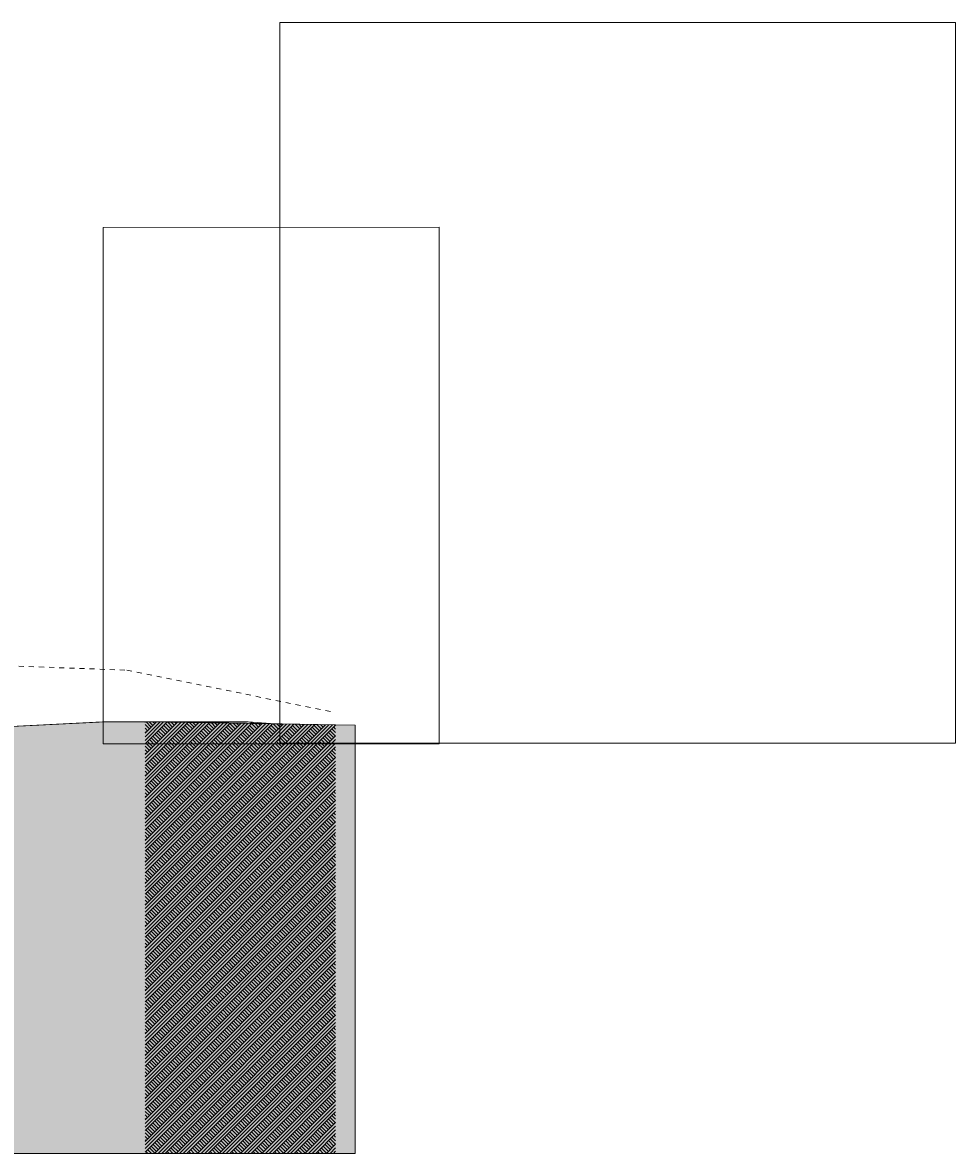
# Model space of a CAD drawing. Header units: metres. Extents: x 0 to 334, y 0 to 60.
# Tile 71 of 72: x 126 to 145, y 5 to 27. Entities that reach past the tile are written whole.
import ezdxf

# ---------------------------------------------------------------- set-up
doc = ezdxf.new("R2010")
doc.units = ezdxf.units.M
doc.header["$MEASUREMENT"] = 0
doc.header["$XCLIPFRAME"] = 0
doc.linetypes.add('Strichlinie_ eng', pattern=[0.115, 0.075, -0.04])
for name, color, linetype in [('00 Linien_Kreise_Splines', 7, 'Continuous'), ('00 Schraffuren', 7, 'Continuous'), ('60 Gelände neu', 7, 'Continuous'), ('60 Pflanzen außen', 7, 'Continuous'), ('94 Genehmigungsplanung Bemaßung', 7, 'Continuous')]:
    doc.layers.add(name, color=color, linetype=linetype)
doc.styles.add('ERSTELLTER_STIL_1', font='ARIALN.TTF')
doc.linetypes.add('Gras', pattern='A,0,[5,995_ARC_301 ERW_SC_A1_2607011.Shx,S=0.007937,R=0,X=0,Y=0.039752],-1,0', length=1)
doc.dimstyles.new('ERSTELLTER_STIL__1', dxfattribs={"dimtxt": 0.175, "dimasz": 0.095143, "dimexe": 0.18, "dimexo": 0.0625, "dimgap": 0, "dimtad": 1, "dimzin": 0, "dimdsep": 46, "dimtxsty": 'ERSTELLTER_STIL_1', "dimblk": 'ARROWHEAD_6', "dimblk1": 'ARROWHEAD_6', "dimblk2": 'ARROWHEAD_6', "dimcen": 0.09, "dimse1": 1, "dimse2": 1, "dimclrd": 7, "dimclre": 7, "dimclrt": 7, "dimazin": 0, "dimtfac": 1, "dimtdec": 4, "dimtmove": 0, "dimatfit": 3, "dimfxl": 1, "dimtolj": 1, "dimtzin": 0, "dimarcsym": 0})
picture_1 = doc.add_image_def('image1.png', size_in_pixel=(1103, 1128))
picture_2 = doc.add_image_def('image2.png', size_in_pixel=(651, 1001))
pattern_1 = [(45, (111.51342, 12.92067), (-0.106066, 0.106066), []), (45, (111.47807, 12.95602), (-0.212132, 0.212132), []), (45, (111.4427, 12.99138), (-0.212132, 0.212132), []), (135, (111.407356, 13.026735), (0.03535534, 0.03535534), [0.15, -0.15])]

# ---------------------------------------------------------------- blocks, each defined once
blk = doc.blocks.new('Laubbäume 27[1]_1', base_point=(124.884, 12.921))
at = {"layer": '60 Pflanzen außen', "color": 7, "lineweight": 9}
image = blk.add_image(picture_1, insert=(131.556, 12.921), size_in_units=(13.343, 14.233), dxfattribs=at)
image.set_boundary_path([(-0.5, -0.5), (1102.5, 1127.5)])
blk = doc.blocks.new('Laubbäume 27[2]_1', base_point=(124.754, 12.908))
at = {"layer": '60 Pflanzen außen', "color": 7, "lineweight": 9}
image = blk.add_image(picture_2, insert=(128.069, 12.909), size_in_units=(6.631, 10.201), rotation=0.0007, dxfattribs=at)
image.set_boundary_path([(-0.5, -0.5), (650.5, 1000.5)])
blk = doc.blocks.new('*D75', base_point=(111.513, 12.921))
at = {"layer": '94 Genehmigungsplanung Bemaßung', "color": 7, "linetype": 'Continuous', "lineweight": 9}
for p, q in [((102.047, 12.971), (102.147, 12.871)), ((102.191, 12.921), (102.003, 12.921)), ((102.047, 12.741), (102.147, 12.641)), ((102.097, 12.691), (102.097, 12.921)), ((102.191, 12.691), (102.003, 12.691))]:
    blk.add_line(p, q, dxfattribs=at)
blk = doc.blocks.new('ARROWHEAD_6')
at = {"color": 0, "linetype": 'Continuous', "lineweight": 0}
for p, q in [((0, 0), (-1, 0)), ((-0.5, -0.5), (0.5, 0.5))]:
    blk.add_line(p, q, dxfattribs=at)
blk = doc.blocks.new('*D76', base_point=(111.513, 12.921))
at = {"layer": '94 Genehmigungsplanung Bemaßung', "color": 7, "linetype": 'Continuous', "lineweight": 9}
for p, q in [((102.191, 15.921), (102.003, 15.921)), ((102.047, 15.971), (102.147, 15.871)), ((102.097, 12.921), (102.097, 15.921)), ((102.047, 12.971), (102.147, 12.871)), ((102.191, 12.921), (102.003, 12.921))]:
    blk.add_line(p, q, dxfattribs=at)
at = {"layer": '94 Genehmigungsplanung Bemaßung', "color": 7, "lineweight": 9, "char_height": 0.175, "attachment_point": 7, "rotation": 90, "style": 'ERSTELLTER_STIL_1'}
for s, insert in [('\\A1;{\\pql;\\fArial Narrow|b0|i0|c0|p0;\\W1.000000;3,00}', (102.062, 14.223)), ('\\A1;{\\pql;\\fArial Narrow|b0|i0|c0|p0;\\W1.000000;23}', (102.062, 12.971))]:
    blk.add_mtext(s, dxfattribs=dict(at, insert=insert))

msp = doc.modelspace()

# ---------------------------------------------------------------- hatches: boundary and pattern name
at = {"layer": '00 Schraffuren', "linetype": 'Continuous', "lineweight": 13, "true_color": 0x9f9f9f}
msp.add_hatch(color=253, dxfattribs=at).paths.add_polyline_path([(43.572, 4.821), (133.044, 4.821), (133.044, 12.226), (133.044, 13.277), (128.895, 13.341), (128.116, 13.341), (124.8, 13.18), (122.557, 13.117), (120.696, 12.975), (119.042, 12.921), (119.042, 12.691), (118.955, 12.691), (118.955, 12.441), (84.41, 12.441), (84.41, 12.691), (84.41, 12.781), (83.874, 12.781), (83.265, 12.781), (81.5, 12.74), (79.388, 12.681), (77.08, 12.603), (67.688, 12.405), (59.679, 12.089), (57.594, 12.157), (56.464, 12.169), (56.159, 12.153), (54.013, 12.148), (49.911, 11.454), (46.122, 10.921), (43.84, 10.921), (43.572, 10.921), (43.572, 8.767)])
at = {"layer": '60 Gelände neu', "linetype": 'Continuous', "lineweight": 9}
h = msp.add_hatch(dxfattribs=at)
h.set_pattern_fill('Natur_Boden_gewachsen_0001', color=8, style=0, pattern_type=2)
h.set_pattern_definition(pattern_1)
h.paths.add_polyline_path([(119.042, 4.821), (128.895, 4.821), (128.895, 13.341), (128.054, 13.341), (124.8, 13.18), (122.557, 13.117), (120.69, 12.974), (119.069, 12.921), (119.042, 12.921)])
h = msp.add_hatch(dxfattribs=at)
h.set_pattern_fill('Natur_Boden_gewachsen_0001', color=8, style=0, pattern_type=2)
h.set_pattern_definition(pattern_1)
h.paths.add_polyline_path([(132.658, 13.284), (128.895, 13.341), (128.895, 4.821), (132.658, 4.821)])

# ---------------------------------------------------------------- linework, layer by layer
at = {"color": 83, "linetype": 'Gras', "lineweight": 18, "true_color": 0x73a873}
msp.add_lwpolyline([(119.042, 12.921), (120.696, 12.975), (122.557, 13.117), (124.8, 13.18), (128.054, 13.341), (129.494, 13.341), (132.658, 13.284)], dxfattribs=at)
at = {"layer": '00 Linien_Kreise_Splines', "color": 76, "linetype": 'Strichlinie_ eng', "lineweight": 18, "true_color": 0x417e00}
msp.add_lwpolyline([(83.265, 12.781), (87.1, 12.844), (89.209, 12.851), (90.821, 12.853), (93.829, 12.833), (97.311, 12.822), (98.795, 12.819), (100.565, 12.808), (105.073, 12.921), (107.946, 13.019), (109.649, 13.174), (115.842, 13.317), (118.704, 14.097), (120.714, 14.431), (122.557, 14.447), (124.8, 14.502), (128.535, 14.364), (132.639, 13.532)], dxfattribs=at)
at = {"layer": '00 Linien_Kreise_Splines', "color": 7, "linetype": 'Continuous', "lineweight": 9}
msp.add_lwpolyline([(54.013, 12.148), (56.159, 12.153), (56.464, 12.169), (57.594, 12.157), (59.679, 12.089), (67.688, 12.405), (77.08, 12.603), (79.388, 12.681), (83.265, 12.781), (84.41, 12.781), (84.41, 12.691), (84.41, 12.441), (118.955, 12.441), (118.955, 12.691), (119.042, 12.691), (119.042, 12.921), (120.696, 12.975), (122.557, 13.117), (124.8, 13.18), (128.054, 13.341), (128.895, 13.341), (133.044, 13.277)], dxfattribs=at)
at = {"layer": '00 Schraffuren', "color": 7, "linetype": 'Continuous', "lineweight": 9, "flags": 128}
msp.add_lwpolyline([(43.572, 4.821), (133.044, 4.821), (133.044, 12.226), (133.044, 13.277), (128.895, 13.341), (128.116, 13.341), (124.8, 13.18), (122.557, 13.117), (120.696, 12.975), (119.042, 12.921), (119.042, 12.691), (118.955, 12.691), (118.955, 12.441), (84.41, 12.441)], dxfattribs=at)
at = {"layer": '60 Gelände neu', "color": 66, "linetype": 'Continuous', "lineweight": 18, "true_color": 0x597e00}
for p, q in [((129.494, 13.341), (128.895, 13.341)), ((129.494, 13.341), (132.658, 13.284)), ((129.494, 13.341), (130.931, 13.341)), ((130.931, 13.341), (131.062, 13.313)), ((130.931, 13.341), (131.462, 13.306))]:
    msp.add_line(p, q, dxfattribs=at)
at = {"layer": '60 Gelände neu', "color": 7, "linetype": 'Continuous', "lineweight": 13}
for p, q in [((128.895, 13.341), (132.658, 13.284)), ((128.895, 4.821), (119.042, 4.821)), ((132.658, 4.821), (128.895, 4.821))]:
    msp.add_line(p, q, dxfattribs=at)
at = {"layer": '60 Gelände neu', "color": 7, "linetype": 'Continuous', "lineweight": 13, "flags": 128}
msp.add_lwpolyline([(128.895, 13.341), (128.054, 13.341), (124.8, 13.18), (122.557, 13.117), (120.69, 12.974), (119.069, 12.921), (119.042, 12.921)], dxfattribs=at)

# ---------------------------------------------------------------- block references
at = {"layer": '60 Pflanzen außen', "color": 253, "linetype": 'Continuous', "lineweight": 13, "true_color": 0x9f9f9f}
for name, p in [('Laubbäume 27[1]_1', (124.884, 12.921)), ('Laubbäume 27[2]_1', (124.754, 12.908))]:
    msp.add_blockref(name, p, dxfattribs=at)

# ---------------------------------------------------------------- dimensions: what is measured, and where the dimension line sits
at = {"layer": '94 Genehmigungsplanung Bemaßung', "color": 7, "linetype": 'Continuous', "lineweight": 9}
for base, p1, p2, picture, middle in [((102.097, 15.921), (136.32, 12.921), (93.746, 15.921), '*D76', (101.974, 14.45)), ((102.097, 12.921), (93.746, 12.691), (136.32, 12.921), '*D75', (101.974, 13.104))]:
    dim = msp.add_linear_dim(base=base, p1=p1, p2=p2, angle=90, dimstyle='ERSTELLTER_STIL__1', dxfattribs=at)
    dim.commit()
    dim.dimension.update_dxf_attribs({"geometry": picture, "text_midpoint": middle, "dimtype": 160, "text_rotation": 90})

doc.saveas('drawing.dxf')
